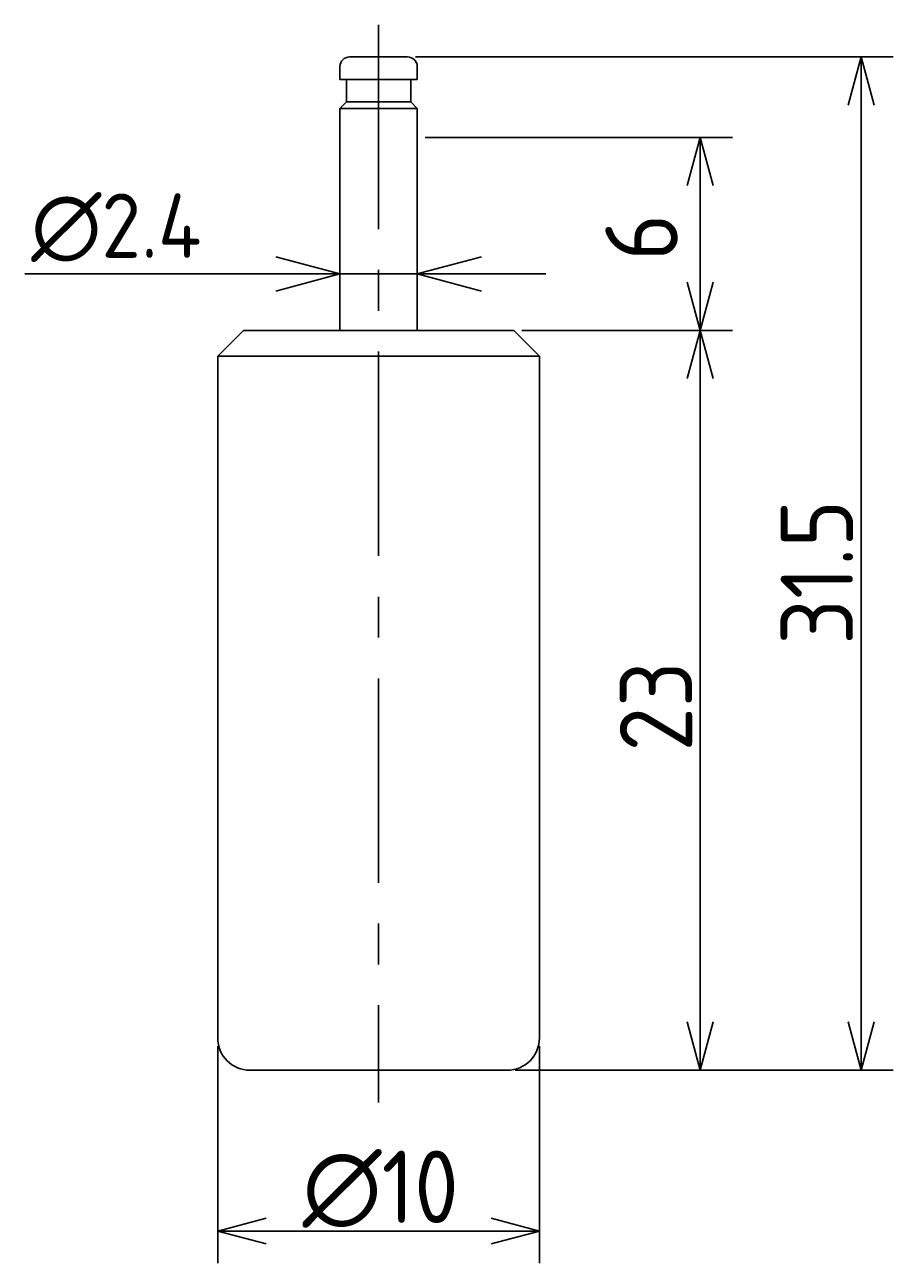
# Model space of a CAD drawing. Extents: x 67.2 to 94.2, y 156 to 194.5.
import ezdxf

# ---------------------------------------------------------------- set-up
doc = ezdxf.new("R2010")
doc.units = 0
doc.header["$LTSCALE"] = 0.2
doc.linetypes.add('CENTER', pattern=[50.8, 31.75, -6.35, 6.35, -6.35])
doc.layers.get('0').update_dxf_attribs({"linetype": 'CONTINUOUS'})
doc.layers.get('DEFPOINTS').update_dxf_attribs({"linetype": 'CONTINUOUS'})
for name, color, linetype in [('18-0-CON', 3, 'CONTINUOUS'), ('18-2-CEN', 1, 'CENTER'), ('35-0-CON', 7, 'CONTINUOUS')]:
    doc.layers.add(name, color=color, linetype=linetype)
doc.styles.add('DIMENSION', font='isocp.shx', dxfattribs={"bigfont": 'bigfont.shx'})
doc.dimstyles.get("Standard").update_dxf_attribs({"dimtxt": 0.18, "dimasz": 0.18, "dimexe": 0.18, "dimexo": 0.0625, "dimgap": 0.09, "dimtad": 0, "dimtih": 1, "dimtoh": 1, "dimzin": 0, "dimcen": 0.09, "dimazin": 3, "dimtfac": 1, "dimtofl": 0, "dimtmove": 0, "dimatfit": 3})

# ---------------------------------------------------------------- blocks, each defined once
blk = doc.blocks.new('_OPEN30')
at = {"color": 0, "linetype": 'BYBLOCK'}
for p, q in [((-1, 0.268), (0, 0)), ((0, 0), (-1, -0.268)), ((0, 0), (-1, 0))]:
    blk.add_line(p, q, dxfattribs=at)
blk = doc.blocks.new('*U98')
at = {"layer": '18-0-CON', "color": 161, "style": 'DIMENSION'}
blk.add_text('∅2.4', height=2, dxfattribs=at).set_placement((67.443, 187.254))
blk = doc.blocks.new('*D97')
at = {"layer": '18-0-CON', "color": 161}
for p, q in [((77.043, 185.5), (77.043, 188.754)), ((79.443, 185.5), (79.443, 188.754)), ((75.043, 186.754), (67.243, 186.754)), ((79.443, 186.754), (77.043, 186.754)), ((81.443, 186.754), (83.443, 186.754))]:
    blk.add_line(p, q, dxfattribs=at)
at = {"layer": 'DEFPOINTS', "color": 0}
for p in [(77.043, 186.754), (77.043, 185), (79.443, 185)]:
    blk.add_point(p, dxfattribs=at)
at = {"layer": '18-0-CON'}
blk.add_blockref('*U98', (0, 0), dxfattribs=at)
at = {"layer": '18-0-CON', "color": 161, "xscale": 2, "yscale": 2, "zscale": 2}
blk.add_blockref('_OPEN30', (77.043, 186.754), dxfattribs=at)
at = {"layer": '18-0-CON', "color": 161, "xscale": 2, "yscale": 2, "zscale": 2, "rotation": 180}
blk.add_blockref('_OPEN30', (79.443, 186.754), dxfattribs=at)
blk = doc.blocks.new('*U100')
at = {"layer": '18-0-CON', "color": 161, "style": 'DIMENSION'}
blk.add_text('∅10', height=2.25, dxfattribs=at).set_placement((75.879, 157.25))
blk = doc.blocks.new('*D99')
at = {"layer": '18-0-CON', "color": 161}
for p, q in [((73.243, 162.75), (73.243, 156)), ((83.243, 162.75), (83.243, 156)), ((74.743, 157), (81.743, 157))]:
    blk.add_line(p, q, dxfattribs=at)
at = {"layer": 'DEFPOINTS', "color": 0}
for p in [(73.243, 163), (83.243, 163), (83.243, 157)]:
    blk.add_point(p, dxfattribs=at)
at = {"layer": '18-0-CON'}
blk.add_blockref('*U100', (0, 0), dxfattribs=at)
at = {"layer": '18-0-CON', "color": 161, "xscale": 1.5, "yscale": 1.5, "zscale": 1.5, "rotation": 180}
blk.add_blockref('_OPEN30', (73.243, 157), dxfattribs=at)
at = {"layer": '18-0-CON', "color": 161, "xscale": 1.5, "yscale": 1.5, "zscale": 1.5}
blk.add_blockref('_OPEN30', (83.243, 157), dxfattribs=at)
blk = doc.blocks.new('*U102')
at = {"layer": '18-0-CON', "color": 161, "style": 'DIMENSION'}
blk.add_text('23', height=2.25, rotation=90, dxfattribs=at).set_placement((87.993, 171.907))
blk = doc.blocks.new('*D101')
at = {"layer": '18-0-CON', "color": 161}
for p, q in [((82.693, 185), (89.243, 185)), ((88.243, 163.5), (88.243, 183.5)), ((82.493, 162), (89.243, 162))]:
    blk.add_line(p, q, dxfattribs=at)
at = {"layer": 'DEFPOINTS', "color": 0}
for p in [(82.443, 185), (88.243, 185), (82.243, 162)]:
    blk.add_point(p, dxfattribs=at)
at = {"layer": '18-0-CON', "color": 161, "xscale": 1.5, "yscale": 1.5, "zscale": 1.5}
for p, rotation in [((88.243, 185), 90), ((88.243, 162), 270)]:
    blk.add_blockref('_OPEN30', p, dxfattribs=dict(at, rotation=rotation))
at = {"layer": '18-0-CON'}
blk.add_blockref('*U102', (0, 0), dxfattribs=at)
blk = doc.blocks.new('*U106')
at = {"layer": '18-0-CON', "color": 161, "style": 'DIMENSION'}
blk.add_text('31.5', height=2.25, rotation=90, dxfattribs=at).set_placement((92.993, 175.228))
blk = doc.blocks.new('*D105')
at = {"layer": '18-0-CON', "color": 161}
for p, q in [((79.393, 193.5), (94.243, 193.5)), ((93.243, 163.5), (93.243, 192)), ((82.493, 162), (94.243, 162))]:
    blk.add_line(p, q, dxfattribs=at)
at = {"layer": 'DEFPOINTS', "color": 0}
for p in [(79.143, 193.5), (93.243, 193.5), (82.243, 162)]:
    blk.add_point(p, dxfattribs=at)
at = {"layer": '18-0-CON', "color": 161, "xscale": 1.5, "yscale": 1.5, "zscale": 1.5}
for p, rotation in [((93.243, 193.5), 90), ((93.243, 162), 270)]:
    blk.add_blockref('_OPEN30', p, dxfattribs=dict(at, rotation=rotation))
at = {"layer": '18-0-CON'}
blk.add_blockref('*U106', (0, 0), dxfattribs=at)

msp = doc.modelspace()

# ---------------------------------------------------------------- linework, layer by layer
at = {"layer": '18-0-CON', "color": 161}
for p, q in [((79.693, 191), (89.243, 191)), ((88.243, 186.5), (88.243, 189.5)), ((82.693, 185), (89.243, 185))]:
    msp.add_line(p, q, dxfattribs=at)
at = {"layer": '18-2-CEN'}
msp.add_line((78.243, 194.5), (78.243, 161), dxfattribs=at)
at = {"layer": '35-0-CON'}
for p, q in [((77.343, 193.5), (79.143, 193.5)), ((77.043, 192.8), (77.043, 193.2)), ((79.443, 192.8), (79.443, 193.2)), ((77.043, 192.8), (79.443, 192.8)), ((77.243, 192.8), (77.243, 192.1)), ((79.243, 192.8), (79.243, 192.1)), ((77.043, 191.9), (77.243, 192.1)), ((77.043, 191.9), (79.443, 191.9)), ((77.043, 191.9), (77.043, 185)), ((77.243, 192.1), (79.243, 192.1)), ((79.443, 191.9), (79.243, 192.1)), ((79.443, 191.9), (79.443, 185)), ((74.043, 185), (73.243, 184.2)), ((82.443, 185), (74.043, 185)), ((82.443, 185), (83.243, 184.2)), ((73.243, 184.2), (73.243, 163)), ((73.243, 184.2), (83.243, 184.2)), ((83.243, 184.2), (83.243, 163)), ((74.243, 162), (82.243, 162))]:
    msp.add_line(p, q, dxfattribs=at)
for centre, radius, start, end in [((77.343, 193.2), 0.3, 90, 180), ((79.143, 193.2), 0.3, 0, 90), ((74.243, 163), 1, 180, 270), ((82.243, 163), 1, 270, 0)]:
    msp.add_arc(centre, radius, start, end, dxfattribs=at)

# ---------------------------------------------------------------- block references
at = {"layer": '18-0-CON', "color": 161, "xscale": 1.5, "yscale": 1.5, "zscale": 1.5}
for p, rotation in [((88.243, 191), 90), ((88.243, 185), 270)]:
    msp.add_blockref('_OPEN30', p, dxfattribs=dict(at, rotation=rotation))

# ---------------------------------------------------------------- texts
at = {"layer": '18-0-CON', "color": 161, "style": 'DIMENSION'}
msp.add_text('6', height=2.25, rotation=90, dxfattribs=at).set_placement((87.542, 187.162))

# ---------------------------------------------------------------- dimensions: what is measured, and where the dimension line sits
at = {"layer": '18-0-CON'}
for base, p2, picture, middle in [((93.243, 193.5), (79.143, 193.5), '*D105', (91.868, 177.75)), ((88.243, 185), (82.443, 185), '*D101', (86.867, 173.5))]:
    dim = msp.add_linear_dim(base=base, p1=(82.243, 162), p2=p2, angle=90, dimstyle='Standard', override={"dimscale": 0.5}, dxfattribs=at)
    dim.commit()
    dim.dimension.update_dxf_attribs({"geometry": picture, "text_midpoint": middle})
for base, p1, p2, override, picture, middle in [((77.043, 186.754), (79.443, 185), (77.043, 185), {"dimscale": 1, "dimtxt": 2, "dimasz": 2, "dimpost": '%%c<>'}, '*D97', (70.143, 188.254)), ((83.243, 157), (73.243, 163), (83.243, 163), {"dimscale": 0.5, "dimpost": '%%c<>'}, '*D99', (78.243, 158.375))]:
    dim = msp.add_linear_dim(base=base, p1=p1, p2=p2, dimstyle='Standard', override=override, dxfattribs=at)
    dim.commit()
    dim.dimension.update_dxf_attribs({"geometry": picture, "text_midpoint": middle})

doc.saveas('drawing.dxf')
